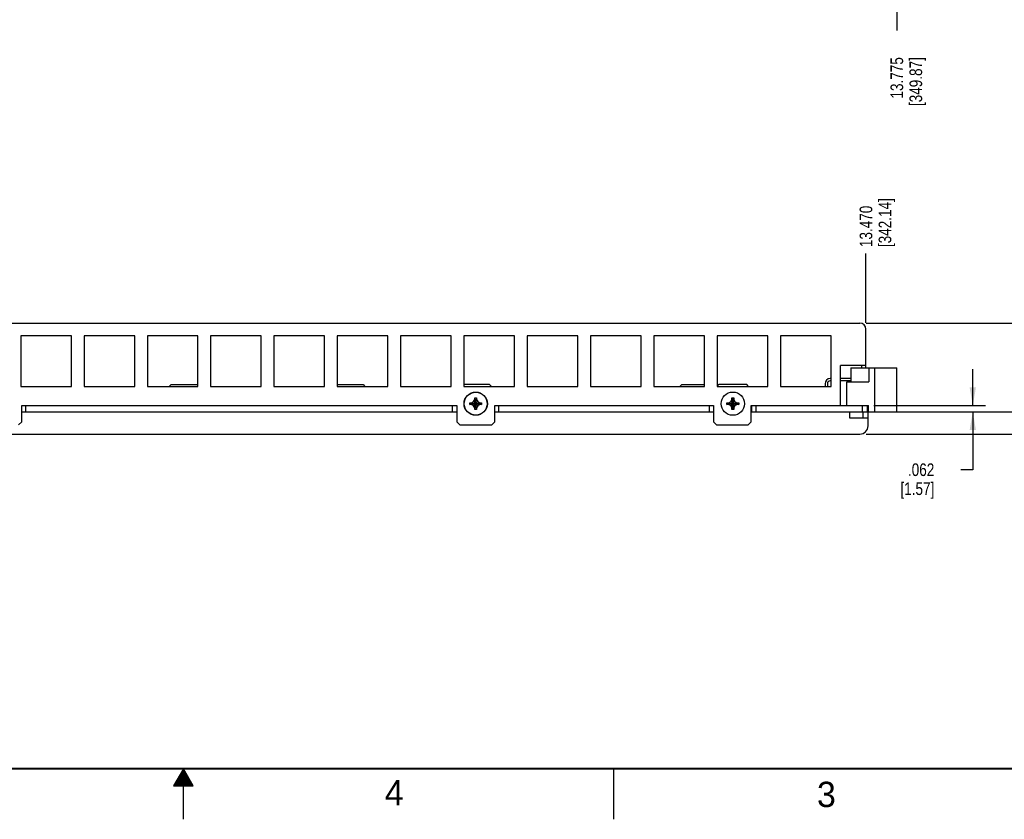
# Model space of a CAD drawing. Header units: inches. Extents: x 0 to 34, y 0 to 22.
# Tile 26 of 35: x 15.4 to 25.1, y 0 to 7.9. Entities that reach past the tile are written whole.
import ezdxf

# ---------------------------------------------------------------- set-up
doc = ezdxf.new("R2010")
doc.units = ezdxf.units.IN
doc.header["$LTSCALE"] = 1.87
doc.header["$MEASUREMENT"] = 0
doc.layers.get('0').update_dxf_attribs({"linetype": 'CONTINUOUS'})
doc.layers.add('DIMENSIONS', color=7, linetype='CONTINUOUS')
doc.styles.get("Standard").update_dxf_attribs({"font": 'txt', "width": 0.8})
doc.styles.add('TEXTSTYLE_2', font='txt')
doc.dimstyles.new('DIMSTYLE_1', dxfattribs={"dimtxt": 0.125, "dimasz": 0.18, "dimexe": 0.125, "dimexo": 0.0625, "dimgap": 0.09, "dimtad": 0, "dimtih": 1, "dimtoh": 1, "dimdec": 3, "dimzin": 4, "dimdsep": 46, "dimtxsty": 'STANDARD', "dimblk": '_FILLED', "dimblk1": '_FILLED', "dimblk2": '_FILLED', "dimcen": 0.09, "dimadec": 0, "dimazin": 0, "dimtp": 0.005, "dimtm": 0.005, "dimtfac": 1, "dimtdec": 3, "dimtofl": 0, "dimtmove": 0, "dimatfit": 3, "dimldrblk": '_FILLED', "dimfxl": 1, "dimtolj": 1, "dimtzin": 4, "dimarcsym": 0})
doc.dimstyles.new('DIMSTYLE_2', dxfattribs={"dimtxt": 0.125, "dimasz": 0.18, "dimexe": 0.125, "dimexo": 0.0625, "dimgap": 0.0625, "dimtad": 0, "dimtih": 1, "dimtoh": 1, "dimdec": 3, "dimzin": 4, "dimdsep": 46, "dimtxsty": 'STANDARD', "dimblk": '_FILLED', "dimblk1": '_FILLED', "dimblk2": '_FILLED', "dimcen": 0.09, "dimadec": 0, "dimazin": 0, "dimtp": 0.005, "dimtm": 0.005, "dimtfac": 1, "dimtdec": 3, "dimtofl": 0, "dimtmove": 0, "dimatfit": 3, "dimldrblk": '_FILLED', "dimfxl": 1, "dimtolj": 1, "dimtzin": 4, "dimarcsym": 0})

# ---------------------------------------------------------------- blocks, each defined once
blk = doc.blocks.new('*D27')
at = {"layer": 'DIMENSIONS', "color": 2, "linetype": 'CONTINUOUS'}
blk.add_line((23.7391, 4.9032), (23.7391, 5.5882), dxfattribs=at)
at = {"layer": 'DIMENSIONS', "color": 2, "linetype": 'CONTINUOUS', "insert": (23.6766, 5.6507), "char_height": 0.125, "width": 0.8, "attachment_point": 1, "rotation": 90, "line_spacing_factor": 0.9}
blk.add_mtext('13.470\\P[342.14]', dxfattribs=at)
blk = doc.blocks.new('_FILLED')
at = {"color": 0, "linetype": 'BYBLOCK'}
blk.add_solid([(0, 0), (-1, 0.174), (-1, -0.174)], dxfattribs=at)
blk = doc.blocks.new('*D29')
at = {"layer": 'DIMENSIONS', "color": 2, "linetype": 'CONTINUOUS'}
for p, q in [((24.0437, 14.4373), (24.0437, 12.8254)), ((24.0437, 12.8254), (24.0437, 9.1749)), ((24.0437, 9.1749), (24.0437, 7.7893))]:
    blk.add_line(p, q, dxfattribs=at)
at = {"layer": 'DIMENSIONS', "color": 2, "linetype": 'CONTINUOUS', "insert": (23.9812, 7.5268), "char_height": 0.125, "width": 0.8, "attachment_point": 3, "rotation": 90, "line_spacing_factor": 0.9}
blk.add_mtext('13.775\\P[349.87]', dxfattribs=at)
blk = doc.blocks.new('*D31')
at = {"layer": 'DIMENSIONS', "color": 2, "linetype": 'CONTINUOUS'}
for p, q in [((24.7937, 4.0857), (24.7937, 4.4457)), ((23.8176, 4.0857), (24.9187, 4.0857)), ((23.8176, 4.0237), (24.9187, 4.0237)), ((24.7937, 4.0237), (24.7937, 3.4527)), ((24.7937, 3.4527), (24.6762, 3.4527))]:
    blk.add_line(p, q, dxfattribs=at)
at = {"layer": 'DIMENSIONS', "color": 2, "linetype": 'CONTINUOUS', "xscale": 0.18, "yscale": 0.18, "zscale": 0.18}
for p, rotation in [((24.7937, 4.0857), 270), ((24.7937, 4.0237), 90)]:
    blk.add_blockref('_FILLED', p, dxfattribs=dict(at, rotation=rotation))
at = {"layer": 'DIMENSIONS', "color": 2, "linetype": 'CONTINUOUS', "insert": (24.4137, 3.5152), "char_height": 0.125, "width": 0.6, "attachment_point": 3, "line_spacing_factor": 0.9}
blk.add_mtext('.062\\P[1.57]', dxfattribs=at)
blk = doc.blocks.new('*D32')
at = {"layer": 'DIMENSIONS', "color": 2, "linetype": 'CONTINUOUS'}
for p, q in [((25.5437, 4.0237), (25.5437, 4.3837)), ((23.7676, 4.0237), (25.6687, 4.0237)), ((23.7416, 3.8047), (25.6687, 3.8047)), ((25.5437, 3.8047), (25.5437, 3.4615)), ((25.5437, 3.4615), (25.6612, 3.4615))]:
    blk.add_line(p, q, dxfattribs=at)
at = {"layer": 'DIMENSIONS', "color": 2, "linetype": 'CONTINUOUS', "xscale": 0.18, "yscale": 0.18, "zscale": 0.18}
for p, rotation in [((25.5437, 4.0237), 270), ((25.5437, 3.8047), 90)]:
    blk.add_blockref('_FILLED', p, dxfattribs=dict(at, rotation=rotation))
at = {"layer": 'DIMENSIONS', "color": 2, "linetype": 'CONTINUOUS', "insert": (25.7237, 3.524), "char_height": 0.125, "width": 0.6, "attachment_point": 1, "line_spacing_factor": 0.9}
blk.add_mtext('.219\\P[5.56]', dxfattribs=at)
blk = doc.blocks.new('*D33')
at = {"layer": 'DIMENSIONS', "color": 2, "linetype": 'CONTINUOUS'}
for p, q in [((23.7416, 4.9007), (26.4187, 4.9007)), ((26.2937, 4.9007), (26.2937, 4.4777)), ((26.2937, 3.8047), (26.2937, 4.0402)), ((23.7416, 3.8047), (26.4187, 3.8047))]:
    blk.add_line(p, q, dxfattribs=at)
at = {"layer": 'DIMENSIONS', "color": 2, "linetype": 'CONTINUOUS', "xscale": 0.18, "yscale": 0.18, "zscale": 0.18}
for p, rotation in [((26.2937, 4.9007), 90), ((26.2937, 3.8047), 270)]:
    blk.add_blockref('_FILLED', p, dxfattribs=dict(at, rotation=rotation))
at = {"layer": 'DIMENSIONS', "color": 2, "linetype": 'CONTINUOUS', "insert": (26.1937, 4.4152), "char_height": 0.125, "width": 0.7, "attachment_point": 2, "line_spacing_factor": 0.9}
blk.add_mtext('1.096\\P[27.84]', dxfattribs=at)

msp = doc.modelspace()

# ---------------------------------------------------------------- linework, layer by layer
at = {"color": 3, "linetype": 'CONTINUOUS'}
for p, q in [((10.2691, 4.9007), (23.6791, 4.9007)), ((15.3941, 4.7757), (15.3941, 4.2757)), ((15.8941, 4.7757), (15.3941, 4.7757)), ((15.8941, 4.2757), (15.8941, 4.7757)), ((16.0191, 4.7757), (16.0191, 4.2757)), ((16.5191, 4.7757), (16.0191, 4.7757)), ((16.5191, 4.2757), (16.5191, 4.7757)), ((16.6441, 4.7757), (16.6441, 4.2757)), ((17.1441, 4.7757), (16.6441, 4.7757)), ((17.1441, 4.2757), (17.1441, 4.7757)), ((17.2691, 4.7757), (17.2691, 4.2757)), ((17.7691, 4.7757), (17.2691, 4.7757)), ((17.7691, 4.2757), (17.7691, 4.7757)), ((18.3941, 4.7757), (17.8941, 4.7757)), ((17.8941, 4.7757), (17.8941, 4.2757)), ((18.3941, 4.2757), (18.3941, 4.7757)), ((19.0191, 4.7757), (18.5191, 4.7757)), ((18.5191, 4.7757), (18.5191, 4.2757)), ((19.0191, 4.2757), (19.0191, 4.7757)), ((19.6441, 4.7757), (19.1441, 4.7757)), ((19.1441, 4.7757), (19.1441, 4.2757)), ((19.6441, 4.2757), (19.6441, 4.7757)), ((20.2691, 4.7757), (19.7691, 4.7757)), ((19.7691, 4.7757), (19.7691, 4.2757)), ((20.2691, 4.2757), (20.2691, 4.7757)), ((20.8941, 4.7757), (20.3941, 4.7757)), ((20.3941, 4.7757), (20.3941, 4.2757)), ((20.8941, 4.2757), (20.8941, 4.7757)), ((21.5191, 4.7757), (21.0191, 4.7757)), ((21.0191, 4.7757), (21.0191, 4.2757)), ((21.5191, 4.2757), (21.5191, 4.7757)), ((22.1441, 4.7757), (21.6441, 4.7757)), ((21.6441, 4.7757), (21.6441, 4.2757)), ((22.1441, 4.2757), (22.1441, 4.7757)), ((22.7691, 4.7757), (22.2691, 4.7757)), ((22.2691, 4.7757), (22.2691, 4.2757)), ((22.7691, 4.2757), (22.7691, 4.7757)), ((23.3941, 4.7757), (22.8941, 4.7757)), ((22.8941, 4.7757), (22.8941, 4.2757)), ((23.3941, 4.2757), (23.3941, 4.7757)), ((23.7391, 4.4597), (23.7391, 4.8407)), ((23.7391, 4.4807), (23.4891, 4.4807)), ((23.4891, 4.0857), (23.4891, 4.4807)), ((16.8596, 4.2757), (16.8786, 4.2947)), ((16.8786, 4.2947), (17.1441, 4.2947)), ((18.5191, 4.2947), (18.7736, 4.2947)), ((18.7736, 4.2947), (18.7926, 4.2757)), ((21.9026, 4.2757), (21.9216, 4.2947)), ((21.9216, 4.2947), (22.1441, 4.2947)), ((22.2691, 4.2947), (22.2866, 4.2947)), ((15.3941, 4.2757), (15.8941, 4.2757)), ((16.0191, 4.2757), (16.5191, 4.2757)), ((16.6441, 4.2757), (17.1441, 4.2757)), ((17.2691, 4.2757), (17.7691, 4.2757)), ((17.8941, 4.2757), (18.3941, 4.2757)), ((18.5191, 4.2757), (19.0191, 4.2757)), ((19.1441, 4.2757), (19.6441, 4.2757)), ((19.7691, 4.2757), (20.2691, 4.2757)), ((20.3941, 4.2757), (20.8941, 4.2757)), ((21.0191, 4.2757), (21.5191, 4.2757)), ((21.6441, 4.2757), (22.1441, 4.2757)), ((22.2691, 4.2757), (22.7691, 4.2757)), ((22.8941, 4.2757), (23.3941, 4.2757)), ((15.4036, 3.9257), (15.4036, 4.0857)), ((15.4036, 4.0857), (15.4453, 4.0857)), ((19.6553, 4.0857), (19.6986, 4.0857)), ((19.6986, 4.0857), (19.6986, 3.9257)), ((20.0736, 4.0857), (20.1153, 4.0857)), ((20.0736, 3.9257), (20.0736, 4.0857)), ((22.1946, 4.0857), (22.2321, 4.0857)), ((22.2321, 4.0857), (22.2321, 3.9257)), ((22.6071, 4.0857), (22.6546, 4.0857)), ((22.6071, 3.9257), (22.6071, 4.0857)), ((23.7091, 4.0237), (23.7091, 3.9617)), ((15.3736, 3.8957), (15.4036, 3.9257)), ((19.6986, 3.9257), (19.7286, 3.8957)), ((19.7286, 3.8957), (20.0436, 3.8957)), ((20.0436, 3.8957), (20.0736, 3.9257)), ((22.2321, 3.9257), (22.2621, 3.8957)), ((22.2621, 3.8957), (22.5771, 3.8957)), ((22.5771, 3.8957), (22.6071, 3.9257))]:
    msp.add_line(p, q, dxfattribs=at)
at = {"color": 7, "linetype": 'CONTINUOUS'}
for p, q in [((23.6991, 4.4597), (23.6991, 4.4807)), ((23.5907, 4.4597), (24.0437, 4.4597)), ((23.5907, 4.4597), (23.5907, 4.3207)), ((23.7687, 4.4597), (23.7687, 4.3207)), ((23.8257, 4.0227), (23.8257, 4.4597)), ((24.0437, 4.0227), (24.0437, 4.4597)), ((20.0236, 4.2947), (19.7691, 4.2947)), ((20.0426, 4.2757), (20.0236, 4.2947)), ((22.2866, 4.2947), (22.2683, 4.2765)), ((22.5616, 4.2947), (22.2866, 4.2947)), ((22.5806, 4.2757), (22.5616, 4.2947)), ((23.3346, 4.3012), (23.3346, 4.2757)), ((23.3576, 4.3012), (23.3576, 4.2757)), ((23.3941, 4.3527), (23.3861, 4.3527)), ((23.3941, 4.3297), (23.3861, 4.3297)), ((23.5907, 4.3527), (23.4891, 4.3527)), ((23.5907, 4.3297), (23.4891, 4.3297)), ((23.5507, 4.3207), (23.7687, 4.3207)), ((23.5507, 4.0857), (23.5507, 4.3207)), ((15.4453, 4.0237), (15.4453, 4.0857)), ((15.4453, 4.0857), (19.6553, 4.0857)), ((19.6553, 4.0237), (19.6553, 4.0857)), ((19.8276, 4.0957), (19.9446, 4.1137)), ((19.8276, 4.1137), (19.8456, 4.1137)), ((19.8276, 4.1137), (19.9446, 4.0957)), ((19.8276, 4.0957), (19.8276, 4.1137)), ((19.8456, 4.0957), (19.8276, 4.0957)), ((19.8456, 4.1137), (19.8656, 4.1252)), ((19.8456, 4.0957), (19.9266, 4.1137)), ((19.8456, 4.1137), (19.9266, 4.0957)), ((19.8656, 4.0842), (19.8456, 4.0957)), ((19.8656, 4.1252), (19.8771, 4.1452)), ((19.8656, 4.0842), (19.9066, 4.1252)), ((19.8656, 4.1252), (19.9066, 4.0842)), ((19.8771, 4.0642), (19.8656, 4.0842)), ((19.8771, 4.1632), (19.8951, 4.1632)), ((19.8771, 4.1452), (19.8771, 4.1632)), ((19.8771, 4.0462), (19.8951, 4.1632)), ((19.8951, 4.0462), (19.8771, 4.1632)), ((19.8951, 4.0642), (19.8771, 4.1452)), ((19.8771, 4.0642), (19.8951, 4.1452)), ((19.8951, 4.1632), (19.8951, 4.1452)), ((19.8951, 4.1452), (19.9066, 4.1252)), ((19.9066, 4.0842), (19.8951, 4.0642)), ((19.9066, 4.1252), (19.9266, 4.1137)), ((19.9266, 4.0957), (19.9066, 4.0842)), ((19.9266, 4.1137), (19.9446, 4.1137)), ((19.9446, 4.0957), (19.9266, 4.0957)), ((19.9446, 4.1137), (19.9446, 4.0957)), ((20.1153, 4.0857), (22.1946, 4.0857)), ((20.1153, 4.0237), (20.1153, 4.0857)), ((22.1946, 4.0237), (22.1946, 4.0857)), ((22.3661, 4.0957), (22.4831, 4.1137)), ((22.3661, 4.1137), (22.3841, 4.1137)), ((22.3661, 4.1137), (22.4831, 4.0957)), ((22.3661, 4.0957), (22.3661, 4.1137)), ((22.3841, 4.0957), (22.3661, 4.0957)), ((22.3841, 4.1137), (22.4041, 4.1252)), ((22.3841, 4.0957), (22.4651, 4.1137)), ((22.3841, 4.1137), (22.4651, 4.0957)), ((22.4041, 4.0842), (22.3841, 4.0957)), ((22.4041, 4.1252), (22.4156, 4.1452)), ((22.4041, 4.1252), (22.4451, 4.0842)), ((22.4041, 4.0842), (22.4451, 4.1252)), ((22.4156, 4.0642), (22.4041, 4.0842)), ((22.4156, 4.1632), (22.4336, 4.1632)), ((22.4156, 4.1452), (22.4156, 4.1632)), ((22.4156, 4.0462), (22.4336, 4.1632)), ((22.4336, 4.0462), (22.4156, 4.1632)), ((22.4156, 4.0642), (22.4336, 4.1452)), ((22.4336, 4.0642), (22.4156, 4.1452)), ((22.4336, 4.1632), (22.4336, 4.1452)), ((22.4336, 4.1452), (22.4451, 4.1252)), ((22.4451, 4.0842), (22.4336, 4.0642)), ((22.4451, 4.1252), (22.4651, 4.1137)), ((22.4651, 4.0957), (22.4451, 4.0842)), ((22.4651, 4.1137), (22.4831, 4.1137)), ((22.4831, 4.0957), (22.4651, 4.0957)), ((22.4831, 4.1137), (22.4831, 4.0957)), ((22.6116, 4.0237), (22.6116, 4.0857)), ((22.6546, 4.0857), (23.7647, 4.0857)), ((22.6546, 4.0237), (22.6546, 4.0857)), ((23.7051, 4.0237), (23.7051, 4.0857)), ((23.7551, 4.0237), (23.7551, 4.0857)), ((23.7647, 4.0227), (23.7647, 4.0857)), ((15.4036, 4.0237), (19.6986, 4.0237)), ((19.8771, 4.0462), (19.8771, 4.0642)), ((19.8951, 4.0462), (19.8771, 4.0462)), ((19.8951, 4.0642), (19.8951, 4.0462)), ((20.0736, 4.0237), (22.2321, 4.0237)), ((22.4156, 4.0462), (22.4156, 4.0642)), ((22.4336, 4.0462), (22.4156, 4.0462)), ((22.4336, 4.0642), (22.4336, 4.0462)), ((22.6116, 4.0237), (23.7591, 4.0237)), ((23.5791, 3.9617), (23.5791, 4.0237)), ((23.7591, 3.8847), (23.7591, 4.0237)), ((23.7647, 4.0227), (24.0437, 4.0227)), ((23.7591, 3.9617), (23.5791, 3.9617)), ((10.2791, 3.8047), (23.6791, 3.8047))]:
    msp.add_line(p, q, dxfattribs=at)
at = {"color": 2, "linetype": 'CONTINUOUS'}
for p, q in [((17, 0.5), (16.902, 0.3303)), ((16.9942, 0.49), (17.0058, 0.49)), ((17.098, 0.3303), (17, 0.5)), ((17, 0), (17, 0.5)), ((21.25, 0), (21.25, 0.5)), ((16.9365, 0.39), (17.0635, 0.39)), ((16.9423, 0.4), (17.0578, 0.4)), ((16.9481, 0.41), (17.052, 0.41)), ((16.9538, 0.42), (17.0462, 0.42)), ((16.9596, 0.43), (17.0404, 0.43)), ((16.9654, 0.44), (17.0347, 0.44)), ((16.9712, 0.45), (17.0289, 0.45)), ((16.9769, 0.46), (17.0231, 0.46)), ((16.9827, 0.47), (17.0173, 0.47)), ((16.9885, 0.48), (17.0116, 0.48)), ((16.902, 0.3303), (17.098, 0.3303)), ((16.9076, 0.34), (17.0924, 0.34)), ((16.9134, 0.35), (17.0866, 0.35)), ((16.9192, 0.36), (17.0808, 0.36)), ((16.925, 0.37), (17.0751, 0.37)), ((16.9307, 0.38), (17.0693, 0.38))]:
    msp.add_line(p, q, dxfattribs=at)
at = {"color": 7, "linetype": 'CONTINUOUS', "const_width": 0.02}
msp.add_lwpolyline([(0.5, 0.5), (33.5, 0.5)], dxfattribs=at)
at = {"color": 3, "linetype": 'CONTINUOUS'}
for centre in [(19.8861, 4.1047), (22.4246, 4.1047)]:
    msp.add_circle(centre, 0.115, dxfattribs=at)
at = {"color": 7, "linetype": 'CONTINUOUS'}
msp.add_circle((19.8861, 4.1047), 0.1125, dxfattribs=at)
at = {"color": 3, "linetype": 'CONTINUOUS'}
msp.add_arc((23.6791, 4.8407), 0.06, 0, 90, dxfattribs=at)
at = {"color": 7, "linetype": 'CONTINUOUS'}
for centre, radius, start, end in [((23.3861, 4.3012), 0.0515, 90, 180), ((23.3861, 4.3012), 0.0285, 90, 180), ((23.6791, 3.8847), 0.08, 270, 360)]:
    msp.add_arc(centre, radius, start, end, dxfattribs=at)

# ---------------------------------------------------------------- texts
at = {"color": 2, "linetype": 'CONTINUOUS', "char_height": 0.25, "width": 0.25, "attachment_point": 1, "line_spacing_factor": 0.9, "style": 'TEXTSTYLE_2'}
for s, insert in [('4', (18.9884, 0.3869)), ('3', (23.2555, 0.371))]:
    msp.add_mtext(s, dxfattribs=dict(at, insert=insert))

# ---------------------------------------------------------------- dimensions: what is measured, and where the dimension line sits
at = {"layer": 'DIMENSIONS', "color": 2, "linetype": 'CONTINUOUS'}
for feature_location, offset, origin, picture, middle in [((24.0437, 14.4373), (0, -6.6481), (10.2691, 9.2883), '*D29', (24.1374, 7.3268)), ((23.7391, 4.9032), (0, 0.685), (10.2691, 4.5757), '*D27', (23.8328, 6.0507))]:
    dim = msp.add_ordinate_dim(feature_location=feature_location, offset=offset, dtype=1, origin=origin, dimstyle='DIMSTYLE_1', override={"dimtad": 1, "dimtih": 0, "dimtoh": 0}, dxfattribs=at)
    dim.commit()
    dim.dimension.update_dxf_attribs({"geometry": picture, "text_midpoint": middle})
for base, p1, p2, angle, picture, middle in [((26.2937, 4.9007), (23.6791, 3.8047), (23.6791, 4.9007), 90, '*D33', (26.2937, 4.259)), ((25.5437, 3.8047), (23.7051, 4.0237), (23.6791, 3.8047), 270, '*D32', (26.0237, 3.3678)), ((24.7937, 4.0857), (23.7551, 4.0237), (23.7551, 4.0857), 90, '*D31', (24.3137, 3.3589))]:
    dim = msp.add_linear_dim(base=base, p1=p1, p2=p2, angle=angle, dimstyle='DIMSTYLE_2', dxfattribs=at)
    dim.commit()
    dim.dimension.update_dxf_attribs({"geometry": picture, "text_midpoint": middle, "dimtype": 160})

doc.saveas('drawing.dxf')
